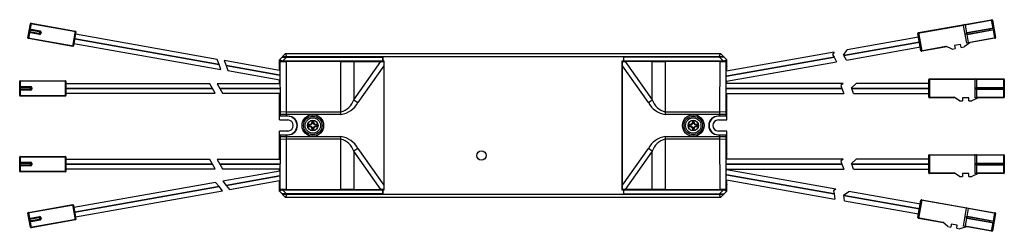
# Paper-space layout '_Vorderseite' of a CAD drawing. Header units: millimetres. Extents: x -157 to 163, y -34 to 34.
import ezdxf

# ---------------------------------------------------------------- set-up
doc = ezdxf.new("R2010")
doc.units = ezdxf.units.MM

psp = doc.layouts.new('_Vorderseite')

# ---------------------------------------------------------------- linework, layer by layer
at = {"color": 7, "linetype": 'Continuous', "lineweight": 25}
for p, q in [((-154.04, 28.38), (-153.24, 32.91)), ((-153.01, 33.07), (-153.88, 28.15)), ((-138.47, 30.3), (-153.24, 32.91)), ((-153.01, 33.07), (-138.63, 30.53)), ((149.28, 32.41), (134.51, 29.81)), ((134.67, 30.04), (158.4, 34.22)), ((150.3, 26.6), (149.28, 32.41)), ((158.63, 34.06), (149.77, 32.5)), ((149.77, 32.5), (150.21, 29.98)), ((158.9, 31.37), (158.4, 34.22)), ((158.63, 34.06), (159.62, 28.45)), ((-150.3, 29.44), (-153.75, 30.05)), ((-153.68, 30.45), (-149.84, 29.77)), ((-149.77, 30.16), (-153.61, 30.84)), ((-153.54, 31.23), (-150.09, 30.63)), ((-150.27, 29.64), (-153.52, 30.21)), ((-153.38, 31), (-150.13, 30.43)), ((-150.3, 29.44), (-150.09, 30.63)), ((-149.97, 30.2), (-150.03, 29.8)), ((-149.77, 30.16), (-149.84, 29.77)), ((-139.5, 25.61), (-138.63, 30.53)), ((-138.47, 30.3), (-139.27, 25.77)), ((-92.64, 21.41), (-138.61, 29.52)), ((135.49, 24.19), (134.51, 29.81)), ((134.67, 30.04), (135.73, 24.03)), ((150.32, 29.4), (150.76, 26.88)), ((150.4, 30.07), (159.07, 31.6)), ((150.44, 29.87), (150.4, 30.07)), ((158.9, 31.37), (150.44, 29.87)), ((150.49, 29.58), (158.96, 31.07)), ((150.52, 29.38), (150.49, 29.58)), ((159.19, 30.91), (150.52, 29.38)), ((157.68, 30.85), (157.62, 31.14)), ((159.46, 28.22), (158.96, 31.07)), ((-154.04, 28.38), (-139.27, 25.77)), ((-139.5, 25.61), (-153.88, 28.15)), ((-139.13, 26.56), (-91.45, 18.15)), ((-138.87, 28.04), (-92.05, 19.79)), ((-92.05, 19.78), (-138.87, 28.03)), ((110.43, 22.67), (135, 27)), ((135, 27), (110.44, 22.66)), ((134.72, 28.58), (111.53, 24.49)), ((135.49, 24.19), (143.57, 25.62)), ((145.55, 24.75), (143.57, 25.62)), ((148.33, 26.25), (146.36, 25.91)), ((146.36, 25.91), (146.54, 24.92)), ((148.51, 25.27), (148.33, 26.25)), ((151.29, 26.77), (149.49, 25.44)), ((159.46, 28.22), (150.3, 26.6)), ((150.76, 26.88), (159.62, 28.45)), ((-72.5, 21.25), (-70.5, 23.25)), ((-70.09, 22.25), (-70.5, 23.25)), ((-70.5, 23.25), (70.5, 23.25)), ((70.09, 22.25), (70.5, 23.25)), ((70.5, 23.25), (72.5, 21.25)), ((107.36, 23.76), (72.42, 17.6)), ((107.36, 23.76), (106.8, 22.96)), ((106.8, 22.96), (107.29, 22.12)), ((110.35, 22.81), (111.53, 24.49)), ((110.43, 22.67), (110.35, 22.81)), ((111.29, 21.19), (110.44, 22.66)), ((111.29, 21.19), (135.28, 25.42)), ((143.9, 25.47), (135.73, 24.03)), ((145.55, 24.75), (146.54, 24.92)), ((148.51, 25.27), (149.49, 25.44)), ((-92.05, 19.79), (-92.64, 21.41)), ((-91.45, 18.15), (-92.05, 19.78)), ((-72.42, 17.85), (-90.37, 21.01)), ((-90.37, 21.01), (-89.78, 19.39)), ((-89.78, 19.39), (-72.41, 16.32)), ((-72.41, 16.31), (-89.77, 19.38)), ((-89.77, 19.38), (-89.18, 17.75)), ((-72.5, 17.86), (-72.5, 21.25)), ((-71.5, 20.84), (-72.5, 21.25)), ((-38.5, 20.84), (-72.5, 20.84)), ((-72.22, 20.66), (-72.5, 20.52)), ((-72.22, 20.66), (-70.35, 20.69)), ((-72.18, 4.33), (-72.22, 20.66)), ((-71.6, 22.15), (-39.1, 22.15)), ((71.5, 22.25), (-71.5, 22.25)), ((-70.19, 22.15), (-71.5, 20.84)), ((-70.35, 20.69), (-70.32, 4.45)), ((-52.59, 20.69), (-70.35, 20.69)), ((-65, 22.25), (-65, 22.15)), ((-52.59, 3.55), (-52.59, 20.69)), ((-52.59, 20.69), (-48.37, 20.69)), ((-48.37, 8.32), (-39.62, 20.71)), ((-48.37, 20.69), (-39.62, 20.71)), ((-48.37, 20.69), (-48.37, 8.32)), ((-38.67, 19.36), (-47.11, 7.42)), ((-39.1, 22.15), (-39.1, 20.84)), ((-39, 22.25), (-39, 20.84)), ((-38.67, 20.71), (-38.67, -20.71)), ((-38.5, -20.84), (-38.5, 20.84)), ((72.5, 20.84), (38.5, 20.84)), ((38.5, 20.84), (38.5, -20.84)), ((38.67, -20.71), (38.67, 20.71)), ((47.11, 7.42), (38.67, 19.36)), ((39, 22.25), (39, 20.84)), ((71.6, 22.15), (39.1, 22.15)), ((39.1, 22.15), (39.1, 20.84)), ((39.62, 20.71), (48.37, 8.32)), ((48.37, 20.69), (39.62, 20.71)), ((48.37, 8.32), (48.37, 20.69)), ((48.37, 20.69), (52.59, 20.69)), ((52.59, 20.69), (52.59, 3.55)), ((70.35, 20.69), (52.59, 20.69)), ((65, 22.25), (65, 22.15)), ((71.5, 20.84), (70.19, 22.15)), ((70.32, 4.45), (70.35, 20.69)), ((70.35, 20.69), (72.22, 20.66)), ((71.5, 20.84), (72.5, 21.25)), ((72.22, 20.66), (72.18, 4.33)), ((72.5, 20.52), (72.22, 20.66)), ((72.41, 15.97), (107.29, 22.12)), ((107.29, 22.11), (72.41, 15.96)), ((72.41, 14.33), (108.14, 20.63)), ((72.5, 17.61), (72.5, 21.25)), ((107.29, 22.11), (108.14, 20.63)), ((-89.18, 17.75), (-72.41, 14.79)), ((-72.5, 16.33), (-72.5, 16.34)), ((-72.41, 16.52), (-72.41, 16.12)), ((72.41, 15.78), (72.41, 16.15)), ((72.5, 15.97), (72.5, 15.98)), ((-156.7, 9.7), (-156.7, 14.3)), ((-141.7, 14.3), (-156.7, 14.3)), ((-156.5, 14.5), (-156.5, 9.5)), ((-156.5, 14.5), (-141.9, 14.5)), ((-141.9, 9.5), (-141.9, 14.5)), ((-141.7, 14.3), (-141.7, 9.7)), ((-95.02, 13.51), (-141.7, 13.51)), ((-94.16, 12.01), (-95.02, 13.51)), ((-72.41, 13.51), (-92.71, 13.51)), ((-92.71, 13.51), (-91.85, 12.01)), ((-72.5, 13.51), (-72.5, 14.81)), ((-72.41, 14.98), (-72.41, 13.31)), ((72.41, 13.43), (72.41, 14.51)), ((110.21, 13.61), (72.41, 13.61)), ((72.5, 13.61), (72.5, 14.35)), ((110.21, 13.61), (109.53, 12.92)), ((109.53, 12.92), (109.86, 12.01)), ((113, 12.15), (114.45, 13.61)), ((138, 13.61), (114.45, 13.61)), ((153, 14.85), (138, 14.85)), ((138, 9.15), (138, 14.85)), ((138.2, 15.05), (162.3, 15.05)), ((138.2, 15.05), (138.2, 8.95)), ((153, 8.95), (153, 14.85)), ((153.5, 14.85), (153.5, 12.3)), ((162.5, 14.85), (153.5, 14.85)), ((162.3, 12.15), (162.3, 15.05)), ((162.5, 14.85), (162.5, 9.15)), ((-156.7, 12.6), (-153.2, 12.6)), ((-152.8, 12.2), (-156.7, 12.2)), ((-156.7, 11.8), (-152.8, 11.8)), ((-153.2, 11.4), (-156.7, 11.4)), ((-156.7, 9.7), (-141.7, 9.7)), ((-156.5, 12.4), (-153.2, 12.4)), ((-153.2, 11.6), (-156.5, 11.6)), ((-153.2, 11.4), (-153.2, 12.6)), ((-153, 12.2), (-153, 11.8)), ((-152.8, 12.2), (-152.8, 11.8)), ((-141.7, 12.01), (-94.16, 12.01)), ((-94.15, 11.99), (-141.7, 11.99)), ((-141.7, 10.49), (-93.29, 10.49)), ((-93.29, 10.49), (-94.15, 11.99)), ((-91.85, 12.01), (-72.41, 12.01)), ((-72.41, 11.99), (-91.84, 11.99)), ((-91.84, 11.99), (-90.98, 10.49)), ((-90.98, 10.49), (-72.42, 10.49)), ((-72.5, 11.99), (-72.5, 12.01)), ((-72.5, 1.8), (-72.5, 10.49)), ((-72.41, 12.2), (-72.41, 11.8)), ((72.41, 11.82), (72.41, 12.18)), ((72.41, 12.01), (109.86, 12.01)), ((109.86, 11.99), (72.41, 11.99)), ((72.43, 10.39), (110.45, 10.39)), ((72.5, 11.99), (72.5, 12.01)), ((72.5, 1.8), (72.5, 10.39)), ((109.86, 11.99), (110.45, 10.39)), ((113.05, 12.01), (113, 12.15)), ((113.05, 12.01), (138, 12.01)), ((138, 11.99), (113.06, 11.99)), ((113.64, 10.39), (113.06, 11.99)), ((113.64, 10.39), (138, 10.39)), ((153.5, 11.7), (153.5, 9.15)), ((153.7, 12.15), (153.7, 12.35)), ((153.7, 12.35), (162.5, 12.35)), ((162.3, 12.15), (153.7, 12.15)), ((153.7, 11.65), (153.7, 11.85)), ((153.7, 11.85), (162.3, 11.85)), ((162.5, 11.65), (153.7, 11.65)), ((161, 11.85), (161, 12.15)), ((162.3, 8.95), (162.3, 11.85)), ((-141.9, 9.5), (-156.5, 9.5)), ((-72.5, 7.9), (-72.38, 7.9)), ((-48.37, 8.32), (-47.11, 7.42)), ((47.11, 7.42), (48.37, 8.32)), ((72.38, 7.9), (72.5, 7.9)), ((138, 9.15), (146.2, 9.15)), ((146.5, 8.95), (138.2, 8.95)), ((148, 7.95), (146.2, 9.15)), ((148, 7.95), (149, 7.95)), ((151, 8.95), (149, 8.95)), ((149, 8.95), (149, 7.95)), ((151, 7.95), (151, 8.95)), ((151, 7.95), (152, 7.95)), ((154, 8.95), (152, 7.95)), ((162.3, 8.95), (153, 8.95)), ((153.5, 9.15), (162.5, 9.15)), ((-72.38, 4.5), (-72.5, 4.5)), ((-70.32, 4.45), (-72.18, 4.33)), ((-72.18, 3.55), (-72.18, 4.33)), ((-52.59, 3.55), (-72.18, 3.55)), ((-72.18, 3), (-72.18, 3.55)), ((-70.32, 4.45), (-70.32, 3.55)), ((-70.32, 4.45), (-52.59, 4.45)), ((-70.32, 3.55), (-70.32, 3)), ((52.59, 4.45), (70.32, 4.45)), ((72.18, 3.55), (52.59, 3.55)), ((70.32, 3.55), (70.32, 4.45)), ((72.18, 4.33), (70.32, 4.45)), ((70.32, 3), (70.32, 3.55)), ((72.18, 4.33), (72.18, 3.55)), ((72.18, 3.55), (72.18, 3)), ((72.5, 4.5), (72.38, 4.5)), ((-69.67, 3), (-72.5, 3)), ((-72.5, 1.8), (-69.8, 1.8)), ((-62.31, 0.4), (-63.07, 0.3)), ((-63.07, 0.3), (-63.07, -0.3)), ((-62.9, 0.15), (-63.07, 0.3)), ((-62.2, 0.24), (-62.9, 0.15)), ((-62.9, 0.15), (-62.9, -0.15)), ((-62.2, 0.24), (-62.31, 0.4)), ((-61.97, 1.4), (-62.07, 0.63)), ((-61.91, 0.52), (-62.07, 0.63)), ((-61.37, 1.4), (-61.97, 1.4)), ((-61.82, 1.22), (-61.97, 1.4)), ((-61.82, 1.22), (-61.91, 0.52)), ((-61.53, 1.22), (-61.82, 1.22)), ((-61.53, 1.22), (-61.37, 1.4)), ((-61.44, 0.52), (-61.53, 1.22)), ((-61.44, 0.52), (-61.27, 0.63)), ((-61.27, 0.63), (-61.37, 1.4)), ((-61.15, 0.24), (-61.04, 0.4)), ((-60.45, 0.15), (-61.15, 0.24)), ((-60.27, 0.3), (-61.04, 0.4)), ((-60.45, 0.15), (-60.27, 0.3)), ((-60.45, -0.15), (-60.45, 0.15)), ((-60.27, -0.3), (-60.27, 0.3)), ((61.04, 0.4), (60.27, 0.3)), ((60.27, 0.3), (60.27, -0.3)), ((60.45, 0.15), (60.27, 0.3)), ((61.15, 0.24), (60.45, 0.15)), ((60.45, 0.15), (60.45, -0.15)), ((61.15, 0.24), (61.04, 0.4)), ((61.37, 1.4), (61.27, 0.63)), ((61.44, 0.52), (61.27, 0.63)), ((61.97, 1.4), (61.37, 1.4)), ((61.53, 1.22), (61.37, 1.4)), ((61.53, 1.22), (61.44, 0.52)), ((61.82, 1.22), (61.53, 1.22)), ((61.82, 1.22), (61.97, 1.4)), ((61.91, 0.52), (61.82, 1.22)), ((61.91, 0.52), (62.07, 0.63)), ((62.07, 0.63), (61.97, 1.4)), ((62.2, 0.24), (62.31, 0.4)), ((62.9, 0.15), (62.2, 0.24)), ((63.07, 0.3), (62.31, 0.4)), ((62.9, 0.15), (63.07, 0.3)), ((62.9, -0.15), (62.9, 0.15)), ((63.07, -0.3), (63.07, 0.3)), ((72.5, 3), (69.67, 3)), ((69.8, 1.8), (72.5, 1.8)), ((-72.5, -10.99), (-72.5, -1.8)), ((-69.8, -1.8), (-72.5, -1.8)), ((-72.5, -3), (-69.67, -3)), ((-72.18, -3.55), (-72.18, -3)), ((-70.32, -3), (-70.32, -3.55)), ((-62.9, -0.15), (-63.07, -0.3)), ((-63.07, -0.3), (-62.31, -0.4)), ((-62.9, -0.15), (-62.2, -0.24)), ((-62.2, -0.24), (-62.31, -0.4)), ((-61.91, -0.52), (-62.07, -0.63)), ((-62.07, -0.63), (-61.97, -1.4)), ((-61.82, -1.22), (-61.97, -1.4)), ((-61.97, -1.4), (-61.37, -1.4)), ((-61.91, -0.52), (-61.82, -1.22)), ((-61.82, -1.22), (-61.53, -1.22)), ((-61.53, -1.22), (-61.44, -0.52)), ((-61.53, -1.22), (-61.37, -1.4)), ((-61.44, -0.52), (-61.27, -0.63)), ((-61.37, -1.4), (-61.27, -0.63)), ((-61.15, -0.24), (-60.45, -0.15)), ((-61.15, -0.24), (-61.04, -0.4)), ((-61.04, -0.4), (-60.27, -0.3)), ((-60.45, -0.15), (-60.27, -0.3)), ((60.45, -0.15), (60.27, -0.3)), ((60.27, -0.3), (61.04, -0.4)), ((60.45, -0.15), (61.15, -0.24)), ((61.15, -0.24), (61.04, -0.4)), ((61.44, -0.52), (61.27, -0.63)), ((61.27, -0.63), (61.37, -1.4)), ((61.53, -1.22), (61.37, -1.4)), ((61.37, -1.4), (61.97, -1.4)), ((61.44, -0.52), (61.53, -1.22)), ((61.53, -1.22), (61.82, -1.22)), ((61.82, -1.22), (61.91, -0.52)), ((61.82, -1.22), (61.97, -1.4)), ((61.91, -0.52), (62.07, -0.63)), ((61.97, -1.4), (62.07, -0.63)), ((62.2, -0.24), (62.9, -0.15)), ((62.2, -0.24), (62.31, -0.4)), ((62.31, -0.4), (63.07, -0.3)), ((62.9, -0.15), (63.07, -0.3)), ((69.67, -3), (72.5, -3)), ((72.5, -1.8), (69.8, -1.8)), ((70.32, -3.55), (70.32, -3)), ((72.18, -3), (72.18, -3.55)), ((72.5, -10.89), (72.5, -1.8)), ((-72.5, -4.5), (-72.38, -4.5)), ((-72.22, -20.66), (-72.18, -4.33)), ((-72.18, -4.33), (-72.18, -3.55)), ((-72.18, -3.55), (-52.59, -3.55)), ((-72.18, -4.33), (-70.32, -4.45)), ((-70.32, -4.45), (-70.35, -20.69)), ((-70.32, -3.55), (-70.32, -4.45)), ((-52.59, -4.45), (-70.32, -4.45)), ((-52.59, -20.69), (-52.59, -3.55)), ((52.59, -3.55), (72.18, -3.55)), ((52.59, -3.55), (52.59, -20.69)), ((70.32, -4.45), (52.59, -4.45)), ((70.32, -4.45), (70.32, -3.55)), ((70.32, -4.45), (72.18, -4.33)), ((70.35, -20.69), (70.32, -4.45)), ((72.18, -3.55), (72.18, -4.33)), ((72.18, -4.33), (72.22, -20.66)), ((72.38, -4.5), (72.5, -4.5)), ((-72.38, -7.9), (-72.5, -7.9)), ((-47.11, -7.42), (-48.37, -8.32)), ((-39.62, -20.71), (-48.37, -8.32)), ((-48.37, -8.32), (-48.37, -20.69)), ((-47.11, -7.42), (-38.67, -19.36)), ((38.67, -19.36), (47.11, -7.42)), ((48.37, -8.32), (39.62, -20.71)), ((48.37, -8.32), (47.11, -7.42)), ((48.37, -20.69), (48.37, -8.32)), ((72.5, -7.9), (72.38, -7.9)), ((138.2, -9.45), (162.3, -9.45)), ((138.2, -9.45), (138.2, -15.55)), ((162.3, -12.35), (162.3, -9.45)), ((-156.7, -14.8), (-156.7, -10.2)), ((-141.7, -10.2), (-156.7, -10.2)), ((-156.7, -11.9), (-153.2, -11.9)), ((-152.8, -12.3), (-156.7, -12.3)), ((-156.7, -12.7), (-152.8, -12.7)), ((-156.5, -10), (-156.5, -15)), ((-156.5, -10), (-141.9, -10)), ((-156.5, -12.1), (-153.2, -12.1)), ((-153.2, -13.1), (-153.2, -11.9)), ((-153, -12.3), (-153, -12.7)), ((-152.8, -12.3), (-152.8, -12.7)), ((-141.9, -15), (-141.9, -10)), ((-141.7, -10.2), (-141.7, -14.8)), ((-95.02, -10.99), (-141.7, -10.99)), ((-141.7, -12.49), (-94.16, -12.49)), ((-94.15, -12.51), (-141.7, -12.51)), ((-94.16, -12.49), (-95.02, -10.99)), ((-93.29, -14.01), (-94.15, -12.51)), ((-72.42, -10.99), (-92.71, -10.99)), ((-92.71, -10.99), (-91.85, -12.49)), ((-91.85, -12.49), (-72.41, -12.49)), ((-72.41, -12.51), (-91.84, -12.51)), ((-91.84, -12.51), (-90.98, -14.01)), ((-72.5, -12.51), (-72.5, -12.49)), ((-72.41, -12.3), (-72.41, -12.7)), ((72.41, -12.68), (72.41, -12.32)), ((72.41, -12.49), (109.86, -12.49)), ((109.86, -12.51), (72.41, -12.51)), ((110.21, -10.89), (72.42, -10.89)), ((72.5, -12.51), (72.5, -12.49)), ((110.21, -10.89), (109.53, -11.58)), ((109.53, -11.58), (109.86, -12.49)), ((109.86, -12.51), (110.45, -14.11)), ((113, -12.35), (114.45, -10.89)), ((113.05, -12.49), (113, -12.35)), ((113.05, -12.49), (138, -12.49)), ((138, -12.51), (113.06, -12.51)), ((113.64, -14.11), (113.06, -12.51)), ((138, -10.89), (114.45, -10.89)), ((153, -9.65), (138, -9.65)), ((138, -15.35), (138, -9.65)), ((153, -15.55), (153, -9.65)), ((153.5, -9.65), (153.5, -12.2)), ((162.5, -9.65), (153.5, -9.65)), ((153.7, -12.35), (153.7, -12.15)), ((153.7, -12.15), (162.5, -12.15)), ((162.3, -12.35), (153.7, -12.35)), ((153.7, -12.85), (153.7, -12.65)), ((153.7, -12.65), (162.3, -12.65)), ((161, -12.65), (161, -12.35)), ((162.3, -15.55), (162.3, -12.65)), ((162.5, -9.65), (162.5, -15.35)), ((-153.2, -13.1), (-156.7, -13.1)), ((-156.7, -14.8), (-141.7, -14.8)), ((-153.2, -12.9), (-156.5, -12.9)), ((-141.9, -15), (-156.5, -15)), ((-141.7, -14.01), (-93.29, -14.01)), ((-90.98, -14.01), (-72.41, -14.01)), ((-72.41, -14.79), (-90.89, -18.05)), ((-72.5, -14.81), (-72.5, -14.01)), ((-72.41, -13.81), (-72.41, -14.98)), ((72.41, -14.51), (72.41, -13.93)), ((72.41, -14.11), (110.45, -14.11)), ((107.91, -20.59), (72.41, -14.33)), ((72.41, -16.15), (72.41, -15.78)), ((72.41, -15.96), (107.29, -22.11)), ((72.5, -14.35), (72.5, -14.11)), ((113.64, -14.11), (138, -14.11)), ((138, -15.35), (146.2, -15.35)), ((146.5, -15.55), (138.2, -15.55)), ((148, -16.55), (146.2, -15.35)), ((151, -15.55), (149, -15.55)), ((149, -15.55), (149, -16.55)), ((151, -16.55), (151, -15.55)), ((154, -15.55), (152, -16.55)), ((162.3, -15.55), (153, -15.55)), ((153.5, -12.8), (153.5, -15.35)), ((153.5, -15.35), (162.5, -15.35)), ((162.5, -12.85), (153.7, -12.85)), ((-93.17, -18.45), (-139.13, -26.56)), ((-92.05, -19.78), (-93.17, -18.45)), ((-90.89, -18.05), (-89.78, -19.38)), ((-89.78, -19.38), (-72.41, -16.31)), ((-72.41, -16.32), (-89.77, -19.39)), ((-88.66, -20.71), (-72.42, -17.85)), ((-72.5, -16.34), (-72.5, -16.33)), ((-72.5, -21.25), (-72.5, -17.86)), ((-72.41, -16.12), (-72.41, -16.52)), ((107.29, -22.12), (72.41, -15.97)), ((72.42, -17.6), (107.59, -23.8)), ((72.5, -15.98), (72.5, -15.97)), ((72.5, -21.25), (72.5, -17.61)), ((148, -16.55), (149, -16.55)), ((151, -16.55), (152, -16.55)), ((-138.87, -28.03), (-92.05, -19.78)), ((-92.04, -19.79), (-138.87, -28.04)), ((-138.61, -29.52), (-90.93, -21.11)), ((-90.93, -21.11), (-92.04, -19.79)), ((-89.77, -19.39), (-88.66, -20.71)), ((-72.5, -20.52), (-72.22, -20.66)), ((-72.5, -20.84), (-38.5, -20.84)), ((-71.5, -20.84), (-72.5, -21.25)), ((-70.5, -23.25), (-72.5, -21.25)), ((-70.35, -20.69), (-72.22, -20.66)), ((-39.1, -22.15), (-71.6, -22.15)), ((-71.5, -20.84), (-70.19, -22.15)), ((-71.5, -22.25), (71.5, -22.25)), ((-70.09, -22.25), (-70.5, -23.25)), ((-70.35, -20.69), (-52.59, -20.69)), ((-65, -22.15), (-65, -22.25)), ((-48.37, -20.69), (-52.59, -20.69)), ((-48.37, -20.69), (-39.62, -20.71)), ((-39.1, -20.84), (-39.1, -22.15)), ((-39, -20.84), (-39, -22.25)), ((38.5, -20.84), (72.5, -20.84)), ((39, -20.84), (39, -22.25)), ((39.1, -20.84), (39.1, -22.15)), ((39.1, -22.15), (71.6, -22.15)), ((48.37, -20.69), (39.62, -20.71)), ((52.59, -20.69), (48.37, -20.69)), ((52.59, -20.69), (70.35, -20.69)), ((65, -22.15), (65, -22.25)), ((70.09, -22.25), (70.5, -23.25)), ((70.19, -22.15), (71.5, -20.84)), ((72.22, -20.66), (70.35, -20.69)), ((72.5, -21.25), (70.5, -23.25)), ((71.5, -20.84), (72.5, -21.25)), ((72.22, -20.66), (72.5, -20.52)), ((107.91, -20.59), (107.12, -21.15)), ((107.12, -21.15), (107.29, -22.11)), ((107.29, -22.12), (107.59, -23.8)), ((110.41, -22.51), (112.09, -21.33)), ((135.28, -25.42), (112.09, -21.33)), ((70.5, -23.25), (-70.5, -23.25)), ((110.43, -22.66), (110.41, -22.51)), ((110.43, -22.66), (135, -27)), ((135, -27), (110.43, -22.67)), ((110.73, -24.35), (110.43, -22.67)), ((110.73, -24.35), (134.72, -28.58)), ((134.51, -29.81), (135.49, -24.19)), ((135.73, -24.03), (134.67, -30.04)), ((150.27, -26.8), (135.49, -24.19)), ((135.73, -24.03), (159.46, -28.22)), ((-139.27, -25.77), (-154.04, -28.38)), ((-153.24, -32.91), (-154.04, -28.38)), ((-153.88, -28.15), (-139.5, -25.61)), ((-153.88, -28.15), (-153.01, -33.07)), ((-138.63, -30.53), (-139.5, -25.61)), ((-139.27, -25.77), (-138.47, -30.3)), ((149.24, -32.61), (150.27, -26.8)), ((150.76, -26.88), (150.32, -29.4)), ((159.62, -28.45), (150.76, -26.88)), ((159.62, -28.45), (158.63, -34.06)), ((158.96, -31.07), (159.46, -28.22)), ((-153.75, -30.05), (-150.3, -29.44)), ((-149.84, -29.77), (-153.68, -30.45)), ((-153.61, -30.84), (-149.77, -30.16)), ((-150.09, -30.63), (-153.54, -31.23)), ((-153.52, -30.21), (-150.27, -29.64)), ((-150.13, -30.43), (-153.38, -31)), ((-153.24, -32.91), (-138.47, -30.3)), ((-138.63, -30.53), (-153.01, -33.07)), ((-150.09, -30.63), (-150.3, -29.44)), ((-150.03, -29.8), (-149.97, -30.2)), ((-149.84, -29.77), (-149.77, -30.16)), ((134.51, -29.81), (142.58, -31.23)), ((142.84, -31.48), (134.67, -30.04)), ((144.14, -32.72), (142.58, -31.23)), ((145.3, -31.91), (145.13, -32.9)), ((147.27, -32.26), (145.3, -31.91)), ((150.21, -29.98), (149.77, -32.5)), ((150.4, -30.07), (150.44, -29.87)), ((159.07, -31.6), (150.4, -30.07)), ((150.44, -29.87), (158.9, -31.37)), ((150.49, -29.58), (150.52, -29.38)), ((158.96, -31.07), (150.49, -29.58)), ((150.52, -29.38), (159.19, -30.91)), ((157.62, -31.14), (157.68, -30.85)), ((158.4, -34.22), (158.9, -31.37)), ((144.14, -32.72), (145.13, -32.9)), ((147.1, -33.25), (147.27, -32.26)), ((147.1, -33.25), (148.08, -33.42)), ((150.23, -32.78), (148.08, -33.42)), ((158.4, -34.22), (149.24, -32.61)), ((149.77, -32.5), (158.63, -34.06))]:
    psp.add_line(p, q, dxfattribs=at)
at = {"color": 7, "linetype": 'Continuous', "lineweight": 25, "flags": 128}
for points in [[(-39.62, 20.71), (-39.15, 20.71), (-38.67, 20.71)], [(38.67, 20.71), (39.15, 20.71), (39.62, 20.71)], [(-38.67, -20.71), (-39.15, -20.71), (-39.62, -20.71)], [(39.62, -20.71), (39.15, -20.71), (38.67, -20.71)]]:
    psp.add_lwpolyline(points, dxfattribs=at)
at = {"color": 7, "linetype": 'Continuous', "lineweight": 25}
for centre, radius in [((-61.67, 0), 3.5), ((61.67, 0), 3.5), ((-61.67, 0), 3), ((-61.67, 0), 2.5), ((-61.67, 0), 1.7), ((61.67, 0), 3), ((61.67, 0), 2.5), ((61.67, 0), 1.7), ((-7, -9.7), 1.5)]:
    psp.add_circle(centre, radius, dxfattribs=at)
for centre, radius, start, end in [((-153.05, 32.87), 0.2, 80, 170), ((149.08, 32.38), 0.2, 10, 100), ((149.57, 32.46), 0.2, 10, 100), ((158.44, 34.03), 0.2, 10, 100), ((-153.48, 30.41), 0.2, 170, 260), ((-153.41, 30.8), 0.2, 80, 170), ((-150.23, 29.84), 0.4, 260, 350), ((-150.23, 29.84), 0.2, 260, 350), ((-150.16, 30.23), 0.2, 350, 80), ((-150.16, 30.23), 0.4, 350, 80), ((-138.67, 30.34), 0.2, 350, 80), ((134.7, 29.84), 0.2, 100, 190), ((150.47, 29.68), 0.4, 100, 130), ((150.47, 29.68), 0.2, 100, 175.5225), ((150.45, 29.78), 0.2, 204.4775, 280), ((150.45, 29.78), 0.4, 250, 280), ((158.87, 31.56), 0.2, 280, 10), ((158.99, 30.87), 0.2, 10, 100), ((-153.85, 28.34), 0.2, 170, 260), ((-139.47, 25.81), 0.2, 260, 350), ((150.56, 26.85), 0.2, 280, 10), ((159.43, 28.41), 0.2, 280, 10), ((135.69, 24.23), 0.2, 190, 280), ((-82.12, 17.89), 9.69, 359.7546, 7.1663), ((81.63, 17.86), 9.21, 172.263, 181.6441), ((-156.5, 14.3), 0.2, 90, 180), ((-141.9, 14.3), 0.2, 0, 90), ((138.2, 14.85), 0.2, 90, 180), ((152.8, 14.85), 0.2, 0, 90), ((153.3, 14.85), 0.2, 0, 90), ((162.3, 14.85), 0.2, 0, 90), ((-156.5, 12.2), 0.2, 90, 180), ((-156.5, 11.8), 0.2, 180, 270), ((-156.5, 9.7), 0.2, 180, 270), ((-153.2, 12.2), 0.4, 0, 90), ((-153.2, 12.2), 0.2, 0, 90), ((-153.2, 11.8), 0.2, 270, 0), ((-153.2, 11.8), 0.4, 270, 360), ((-141.9, 9.7), 0.2, 270, 360), ((-79.59, 10.27), 7.17, 351.4275, 1.8118), ((80.22, 10.28), 7.79, 179.1607, 187.9706), ((153.7, 11.95), 0.4, 90, 120), ((153.7, 12.05), 0.4, 240, 270), ((153.7, 11.95), 0.2, 90, 165.5225), ((153.7, 12.05), 0.2, 194.4775, 270), ((162.3, 12.35), 0.2, 270, 360), ((162.3, 11.65), 0.2, 360, 90), ((-90.91, 6.2), 18.6, 354.7558, 5.2442), ((-53.96, 10.18), 5.89, 283.5096, 341.5912), ((-53.64, 10.86), 7.39, 278.2427, 332.2548), ((53.64, 10.86), 7.39, 207.7452, 261.7573), ((53.96, 10.18), 5.89, 198.4088, 256.4904), ((91.37, 6.2), 19.06, 174.8839, 185.1161), ((138.2, 9.15), 0.2, 180, 270), ((153.3, 9.15), 0.2, 270, 360), ((162.3, 9.15), 0.2, 270, 0), ((-69.8, 0), 3, 270, 90), ((-69.8, 0), 1.8, 270, 90), ((-69.67, 0), 3, 270, 90), ((-61.67, 0), 0.75, 122.231, 147.769), ((-61.67, 0), 0.574, 114.3787, 155.6213), ((-61.67, 0), 0.574, 24.3787, 65.6213), ((-61.67, 0), 0.75, 32.231, 57.769), ((61.67, 0), 0.75, 122.231, 147.769), ((61.67, 0), 0.574, 114.3787, 155.6213), ((61.67, 0), 0.574, 24.3787, 65.6213), ((61.67, 0), 0.75, 32.231, 57.769), ((69.67, 0), 3, 90, 270), ((69.8, 0), 3, 90, 270), ((69.8, 0), 1.8, 90, 270), ((-61.67, 0), 0.75, 212.231, 237.769), ((-61.67, 0), 0.574, 204.3787, 245.6213), ((-61.67, 0), 0.574, 294.3787, 335.6213), ((-61.67, 0), 0.75, 302.231, 327.769), ((61.67, 0), 0.75, 212.231, 237.769), ((61.67, 0), 0.574, 204.3787, 245.6213), ((61.67, 0), 0.574, 294.3787, 335.6213), ((61.67, 0), 0.75, 302.231, 327.769), ((-90.91, -6.2), 18.6, 354.7558, 5.2442), ((-53.64, -10.86), 7.39, 27.7452, 81.7573), ((-53.96, -10.18), 5.89, 18.4088, 76.4904), ((53.64, -10.86), 7.39, 98.2427, 152.2548), ((53.96, -10.18), 5.89, 103.5096, 161.5912), ((90.91, -6.2), 18.6, 174.7558, 185.2442), ((-87.51, -10.83), 15.1, 358.8409, 6.1941), ((85, -10.68), 12.58, 173.2257, 181.4487), ((138.2, -9.65), 0.2, 90, 180), ((152.8, -9.65), 0.2, 0, 90), ((153.3, -9.65), 0.2, 0, 90), ((162.3, -9.65), 0.2, 0, 90), ((-156.5, -10.2), 0.2, 90, 180), ((-156.5, -12.3), 0.2, 90, 180), ((-156.5, -12.7), 0.2, 180, 270), ((-153.2, -12.3), 0.4, 0, 90), ((-153.2, -12.3), 0.2, 0, 90), ((-153.2, -12.7), 0.2, 270, 0), ((-153.2, -12.7), 0.4, 270, 360), ((-141.9, -10.2), 0.2, 0, 90), ((153.7, -12.55), 0.4, 90, 120), ((153.7, -12.55), 0.2, 90, 165.5225), ((153.7, -12.45), 0.2, 194.4775, 270), ((162.3, -12.15), 0.2, 270, 360), ((162.3, -12.85), 0.2, 0, 90), ((-156.5, -14.8), 0.2, 180, 270), ((-141.9, -14.8), 0.2, 270, 360), ((138.2, -15.35), 0.2, 180, 270), ((153.3, -15.35), 0.2, 270, 360), ((153.7, -12.45), 0.4, 240, 270), ((162.3, -15.35), 0.2, 270, 0), ((-80.48, -17.99), 8.05, 352.0795, 0.9996), ((83.48, -17.76), 11.06, 179.1405, 186.9524), ((135.69, -24.23), 0.2, 80, 170), ((-153.85, -28.34), 0.2, 100, 190), ((-139.47, -25.81), 0.2, 10, 100), ((150.07, -26.76), 0.2, 350, 80), ((150.56, -26.85), 0.2, 350, 80), ((159.43, -28.41), 0.2, 350, 80), ((-153.48, -30.41), 0.2, 100, 190), ((-153.41, -30.8), 0.2, 190, 280), ((-150.23, -29.84), 0.4, 10, 100), ((-150.23, -29.84), 0.2, 10, 100), ((-150.16, -30.23), 0.2, 280, 10), ((-150.16, -30.23), 0.4, 280, 10), ((-138.67, -30.34), 0.2, 280, 10), ((134.7, -29.84), 0.2, 170, 260), ((150.47, -29.68), 0.4, 230, 260), ((150.45, -29.78), 0.2, 80, 155.5225), ((150.47, -29.68), 0.2, 184.4775, 260), ((150.45, -29.78), 0.4, 80, 110), ((158.87, -31.56), 0.2, 350, 80), ((158.99, -30.87), 0.2, 260, 350), ((-153.05, -32.87), 0.2, 190, 280), ((149.57, -32.46), 0.2, 260, 350), ((158.44, -34.03), 0.2, 260, 350)]:
    psp.add_arc(centre, radius, start, end, dxfattribs=at)
for points, knots in [([(150.21, 29.68), (150.21, 29.73), (150.21, 29.8), (150.22, 29.9), (150.22, 29.95), (150.21, 29.98)], [0, 0, 0, 0, 0.43808, 0.71686, 1, 1, 1, 1]), ([(150.27, 29.69), (150.27, 29.69), (150.26, 29.69), (150.24, 29.69), (150.22, 29.68), (150.21, 29.68)], [0, 0, 0, 0, 0.410651, 0.820995, 1, 1, 1, 1]), ([(150.32, 29.4), (150.31, 29.43), (150.29, 29.5), (150.24, 29.59), (150.22, 29.65), (150.21, 29.68)], [0, 0, 0, 0, 0.331575, 0.665288, 1, 1, 1, 1]), ([(153.44, 12), (153.45, 12.04), (153.46, 12.12), (153.49, 12.21), (153.5, 12.27), (153.5, 12.3)], [0, 0, 0, 0, 0.43808, 0.71686, 1, 1, 1, 1]), ([(153.51, 12), (153.5, 12), (153.5, 12), (153.47, 12), (153.45, 12), (153.44, 12)], [0, 0, 0, 0, 0.410651, 0.820995, 1, 1, 1, 1]), ([(153.5, 11.7), (153.5, 11.74), (153.49, 11.81), (153.46, 11.9), (153.45, 11.97), (153.44, 12)], [0, 0, 0, 0, 0.3315751, 0.6652881, 1, 1, 1, 1]), ([(153.44, -12.5), (153.45, -12.46), (153.46, -12.38), (153.49, -12.29), (153.5, -12.23), (153.5, -12.2)], [0, 0, 0, 0, 0.43808, 0.71686, 1, 1, 1, 1]), ([(153.51, -12.5), (153.5, -12.5), (153.5, -12.5), (153.47, -12.5), (153.45, -12.5), (153.44, -12.5)], [0, 0, 0, 0, 0.410651, 0.820995, 1, 1, 1, 1]), ([(153.5, -12.8), (153.5, -12.76), (153.49, -12.69), (153.46, -12.6), (153.45, -12.53), (153.44, -12.5)], [0, 0, 0, 0, 0.3315751, 0.6652881, 1, 1, 1, 1]), ([(150.21, -29.68), (150.22, -29.64), (150.25, -29.57), (150.29, -29.48), (150.31, -29.43), (150.32, -29.4)], [0, 0, 0, 0, 0.43808, 0.71686, 1, 1, 1, 1]), ([(150.27, -29.69), (150.27, -29.69), (150.26, -29.69), (150.24, -29.69), (150.22, -29.68), (150.21, -29.68)], [0, 0, 0, 0, 0.410651, 0.820995, 1, 1, 1, 1]), ([(150.21, -29.98), (150.22, -29.95), (150.22, -29.88), (150.21, -29.78), (150.21, -29.72), (150.21, -29.68)], [0, 0, 0, 0, 0.331575, 0.665288, 1, 1, 1, 1])]:
    psp.add_open_spline(points, degree=3, knots=knots, dxfattribs=at)

doc.saveas('drawing.dxf')
